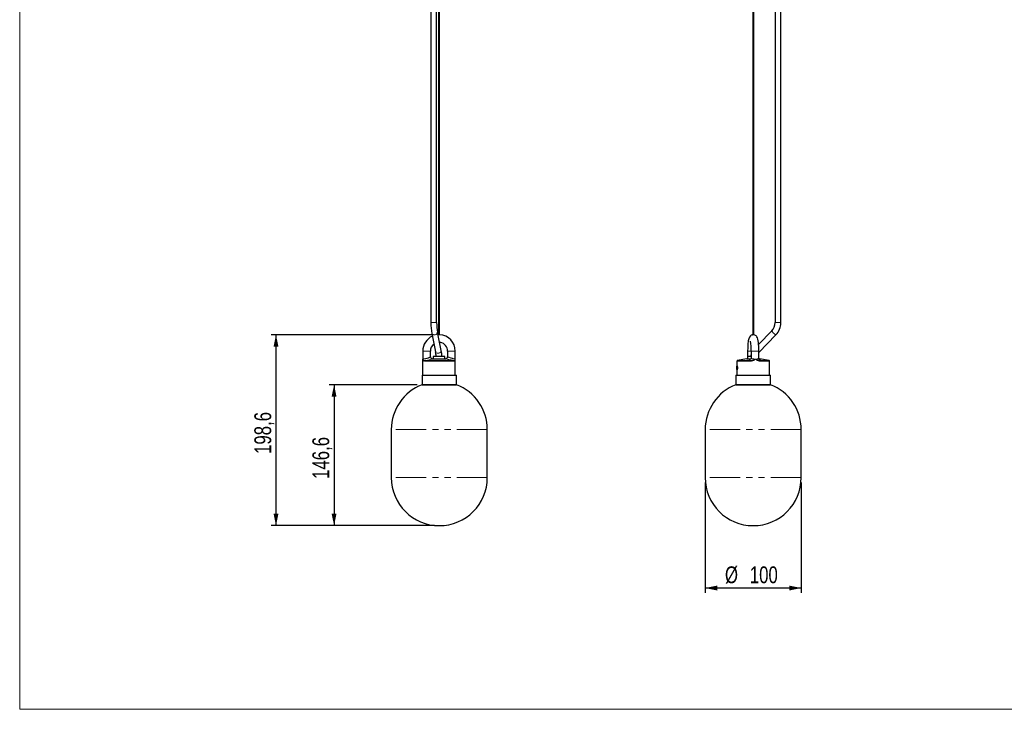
# Model space of a CAD drawing. Header units: millimetres. Extents: x 25 to 2075, y 25 to 1460.
# Tile 1 of 6: x 25 to 1050, y 25 to 742. Entities that reach past the tile are written whole.
import ezdxf

# ---------------------------------------------------------------- set-up
doc = ezdxf.new("R2010")
doc.units = ezdxf.units.MM
doc.header["$LTSCALE"] = 5
doc.linetypes.add('PHANTOM', pattern=[12.7, 6.35, -1.27, 1.27, -1.27, 1.27, -1.27])
doc.layers.add('ANNOTAZIONI', color=8, linetype='Continuous')
doc.styles.add('SLDTEXTSTYLE4', font='ARIALN.TTF', dxfattribs={"width": 0.87})
doc.dimstyles.new('SLDDIMSTYLE0', dxfattribs={"dimtxt": 17.5, "dimasz": 12.5, "dimexe": 0, "dimexo": 0.0625, "dimgap": 4.375, "dimtad": 1, "dimdec": 1, "dimrnd": 1e-09, "dimzin": 12, "dimdsep": 46, "dimtxsty": 'SLDTEXTSTYLE4', "dimsah": 1, "dimcen": 0.09, "dimadec": 0, "dimazin": 3, "dimtfac": 1, "dimtdec": 1, "dimtofl": 0, "dimtmove": 0, "dimatfit": 3, "dimfxl": 1, "dimfrac": 2, "dimtolj": 1, "dimtzin": 12, "dimarcsym": 0})
doc.dimstyles.new('SLDDIMSTYLE1', dxfattribs={"dimtxt": 17.5, "dimasz": 12.5, "dimexe": 0, "dimexo": 0.0625, "dimgap": 4.375, "dimtad": 1, "dimdec": 1, "dimrnd": 1e-09, "dimzin": 12, "dimdsep": 46, "dimtxsty": 'SLDTEXTSTYLE4', "dimsah": 1, "dimcen": 0.09, "dimadec": 0, "dimazin": 3, "dimtfac": 1, "dimtdec": 1, "dimtmove": 0, "dimatfit": 0, "dimfxl": 1, "dimfrac": 2, "dimtolj": 1, "dimtzin": 12, "dimarcsym": 0})

# ---------------------------------------------------------------- blocks, each defined once
blk = doc.blocks.new('_D')
at = {"layer": 'ANNOTAZIONI'}
for p, q in [((455.8, 414.7), (286.8, 414.7)), ((291.8, 414.7), (291.8, 216.1)), ((456.8, 216.1), (286.8, 216.1))]:
    blk.add_line(p, q, dxfattribs=at)
for points in [[(291.8, 414.7), (289.3, 402.2), (294.4, 402.2)], [(291.8, 216.1), (294.4, 228.6), (289.3, 228.6)]]:
    blk.add_solid(points, dxfattribs=at)
at = {"layer": 'ANNOTAZIONI', "insert": (269.3, 290.7), "char_height": 17.5, "attachment_point": 1, "rotation": 90, "style": 'SLDTEXTSTYLE4'}
blk.add_mtext('198,6', dxfattribs=at)
blk = doc.blocks.new('_D_1')
at = {"layer": 'ANNOTAZIONI'}
for p, q in [((438.8, 362.7), (347.3, 362.7)), ((352.3, 362.7), (352.3, 216.1)), ((456.8, 216.1), (347.3, 216.1))]:
    blk.add_line(p, q, dxfattribs=at)
for points in [[(352.3, 362.7), (349.7, 350.2), (354.8, 350.2)], [(352.3, 216.1), (354.8, 228.6), (349.7, 228.6)]]:
    blk.add_solid(points, dxfattribs=at)
at = {"layer": 'ANNOTAZIONI', "insert": (329.7, 264.7), "char_height": 17.5, "attachment_point": 1, "rotation": 90, "style": 'SLDTEXTSTYLE4'}
blk.add_mtext('146,6', dxfattribs=at)
blk = doc.blocks.new('_D_2')
at = {"layer": 'ANNOTAZIONI'}
for p, q in [((738.6, 261.1), (738.6, 146.2)), ((838.6, 261.1), (838.6, 146.2)), ((838.6, 151.2), (738.6, 151.2))]:
    blk.add_line(p, q, dxfattribs=at)
for points in [[(738.6, 151.2), (751.1, 148.6), (751.1, 153.7)], [(838.6, 151.2), (826.1, 153.7), (826.1, 148.6)]]:
    blk.add_solid(points, dxfattribs=at)
at = {"layer": 'ANNOTAZIONI', "char_height": 17.5, "attachment_point": 1, "style": 'SLDTEXTSTYLE4'}
for s, insert in [('%%c', (759.2, 173.7)), ('100', (785.1, 173.7))]:
    blk.add_mtext(s, dxfattribs=dict(at, insert=insert))

msp = doc.modelspace()

# ---------------------------------------------------------------- linework, layer by layer
at = {"color": 7, "linetype": 'Continuous', "lineweight": 18}
for p, q in [((25, 1460), (25, 25)), ((25, 25), (2075, 25))]:
    msp.add_line(p, q, dxfattribs=at)
at = {"color": 7, "linetype": 'Continuous', "lineweight": 25}
for p, q in [((461, 1251.75), (461, 414.68)), ((462, 414.67), (462, 1251.75)), ((788.13, 870.35), (788.13, 414.67)), ((789.13, 414.51), (789.13, 870.36)), ((453.07, 847.99), (453.07, 427.29)), ((459.07, 427.29), (459.07, 847.99)), ((811.42, 847.99), (811.42, 427.29)), ((817.42, 427.29), (817.42, 847.99)), ((454.03, 416.07), (457.96, 397.04)), ((463.84, 398.26), (459.91, 417.29)), ((460.76, 414.65), (460.46, 414.64)), ((807.97, 418.78), (794.19, 404.69)), ((794.46, 396.39), (812.26, 414.58)), ((444.63, 397.72), (444.63, 389.37)), ((452.63, 391.62), (452.63, 397.72)), ((454.37, 389.69), (454.94, 389.7)), ((454.46, 389.64), (454.39, 389.67)), ((455, 389.72), (454.67, 389.66)), ((455, 389.72), (468, 389.72)), ((455.5, 392.22), (455.5, 389.72)), ((467.5, 392.22), (455.5, 392.22)), ((467.5, 389.72), (467.5, 392.22)), ((468.34, 389.66), (468, 389.72)), ((468.06, 389.7), (468.61, 389.68)), ((468.63, 389.67), (468.55, 389.64)), ((470.38, 397.72), (470.38, 391.62)), ((478.38, 389.37), (478.38, 397.72)), ((782.13, 389.72), (772.02, 387.8)), ((782.13, 389.72), (786.26, 389.72)), ((782.63, 392.22), (782.63, 389.72)), ((786.46, 392.22), (782.63, 392.22)), ((782.8, 397.72), (782.8, 392.22)), ((786.46, 397.72), (786.46, 390.42)), ((794.46, 390.13), (794.46, 397.72)), ((794.63, 392.22), (794.46, 392.22)), ((794.63, 389.72), (794.63, 392.22)), ((794.67, 389.72), (795.13, 389.72)), ((805.24, 387.8), (795.13, 389.72)), ((444.5, 387.93), (444.5, 372.72)), ((444.51, 387.93), (444.59, 388.68)), ((444.66, 389.4), (444.59, 388.85)), ((444.63, 389.03), (444.67, 389.38)), ((444.66, 388.84), (444.67, 389.38)), ((478.35, 388.85), (478.34, 389.38)), ((478.42, 388.86), (478.35, 389.4)), ((478.5, 387.93), (478.38, 389.03)), ((478.5, 372.72), (478.5, 387.93)), ((771.63, 387.31), (771.63, 372.72)), ((805.63, 372.72), (805.63, 387.31)), ((443.82, 372.72), (443.82, 362.72)), ((443.82, 372.72), (479.82, 372.72)), ((479.82, 362.72), (479.82, 372.72)), ((770.59, 372.72), (770.59, 362.72)), ((770.59, 372.72), (806.59, 372.72)), ((806.59, 362.72), (806.59, 372.72)), ((479.82, 362.72), (443.82, 362.72)), ((443.82, 362.72), (444, 362.72)), ((444, 362.72), (479.82, 362.72)), ((806.59, 362.72), (770.59, 362.72)), ((770.59, 362.72), (791.12, 362.72)), ((791.12, 362.72), (806.59, 362.72)), ((411.82, 316.07), (411.82, 266.07)), ((511.82, 266.07), (511.82, 316.07)), ((738.59, 316.07), (738.59, 266.07)), ((838.59, 266.07), (838.59, 316.07))]:
    msp.add_line(p, q, dxfattribs=at)
at = {"color": 8, "linetype": 'PHANTOM', "lineweight": 18}
for p, q in [((459.07, 427.29), (453.07, 427.29)), ((811.45, 427.29), (811.42, 427.29)), ((817.42, 427.29), (811.45, 427.29)), ((807.96, 418.67), (807.97, 418.78)), ((444.63, 397.72), (452.63, 397.72)), ((454.94, 389.7), (454.67, 389.65)), ((478.38, 397.72), (470.38, 397.72)), ((470.42, 391.66), (470.42, 391.59)), ((786.45, 397.72), (782.8, 397.72)), ((786.46, 397.72), (791.02, 397.72)), ((791.02, 397.72), (794.46, 397.72)), ((444.67, 389.38), (444.66, 389.39)), ((444.67, 389.38), (444.67, 389.38)), ((444.68, 389.38), (444.67, 389.38)), ((785.87, 387.31), (771.65, 387.31)), ((791.02, 389.38), (791.01, 389.38)), ((791.03, 389.38), (791.02, 389.38)), ((511.82, 316.07), (411.82, 316.07)), ((838.59, 316.07), (738.59, 316.07)), ((511.82, 266.07), (411.82, 266.07)), ((838.59, 266.07), (738.59, 266.07))]:
    msp.add_line(p, q, dxfattribs=at)
at = {"color": 8, "linetype": 'PHANTOM', "lineweight": 18, "flags": 128}
for points in [[(459.91, 417.3), (459.94, 417.05), (459.79, 416.31), (459.3, 415.62), (458.52, 415.06), (457.56, 414.69), (456.53, 414.56), (455.56, 414.69), (454.75, 415.06), (454.21, 415.62), (454.04, 416.07)], [(812.26, 414.58), (812.19, 414.56), (811.86, 414.69), (811.31, 415.06), (810.62, 415.62), (809.87, 416.31), (809.15, 417.05), (808.54, 417.74), (808.13, 418.31), (807.96, 418.67)], [(446.53, 387.8), (448.06, 388.02), (449.64, 388.28), (451.18, 388.56), (452.56, 388.86), (453.7, 389.16), (454.51, 389.43), (454.94, 389.63), (454.94, 389.7)], [(463.84, 398.26), (463.87, 398.02), (463.71, 397.28), (463.22, 396.59), (462.45, 396.02), (461.49, 395.66), (460.46, 395.53), (459.48, 395.66), (458.68, 396.02), (458.14, 396.59), (457.96, 397.04)], [(794.45, 390.14), (794.33, 389.89), (793.91, 389.69)], [(444.68, 389.38), (445.18, 387.92), (445.61, 387.47), (446.16, 387.31)], [(444.68, 389.38), (445.36, 388.24), (445.9, 387.9), (446.53, 387.8)], [(478.28, 387.31), (477.63, 387.31), (476.59, 387.31), (475.16, 387.31), (473.39, 387.31), (471.33, 387.31), (469.02, 387.31), (466.52, 387.31), (463.9, 387.31), (461.21, 387.31), (458.54, 387.31), (455.94, 387.31), (453.47, 387.31), (451.21, 387.31), (449.21, 387.31), (447.51, 387.31), (446.16, 387.31)], [(477.88, 387.8), (477.82, 387.8), (477.71, 387.8), (477.49, 387.8), (477.24, 387.8), (476.76, 387.8), (476.29, 387.8), (474.83, 387.8), (473.11, 387.8), (471.09, 387.8), (468.84, 387.8), (467.77, 387.8), (466.89, 387.8), (466.16, 387.8), (465.13, 387.8), (463.99, 387.8), (463.84, 387.8), (462.8, 387.8), (461.75, 387.8), (460.7, 387.8), (459.69, 387.8), (458.28, 387.8), (457.32, 387.8), (456.07, 387.8), (454.85, 387.8), (453.66, 387.8), (451.52, 387.8), (449.59, 387.8), (447.84, 387.8), (446.53, 387.8)], [(477.88, 387.8), (478.17, 387.9), (478.36, 388.24), (478.35, 388.85)], [(478.28, 387.31), (478.45, 387.47), (478.5, 387.92), (478.5, 387.93)], [(785.94, 387.8), (785.63, 387.8), (785.05, 387.8), (784.19, 387.8), (783.35, 387.8), (782.11, 387.8), (781.11, 387.8), (778.75, 387.8), (776.77, 387.8), (775.09, 387.8), (773.75, 387.8), (773.27, 387.8), (772.93, 387.8), (772.7, 387.8), (772.44, 387.8), (772.22, 387.8), (772.2, 387.8), (772.09, 387.8), (772.04, 387.8), (772.04, 387.8)], [(786.04, 389.24), (785.7, 389.15), (784.97, 388.86), (784.61, 388.56), (784.65, 388.27), (785.11, 388.02), (785.94, 387.8)], [(795.78, 387.8), (796.21, 388.02), (796.22, 388.28), (795.81, 388.56), (795.03, 388.86), (794.96, 388.88)], [(805.22, 387.8), (805.2, 387.8), (805.12, 387.8), (804.91, 387.8), (804.69, 387.8), (804.31, 387.8), (803.83, 387.8), (803.26, 387.8), (801.88, 387.8), (800.18, 387.8), (798.05, 387.8), (795.78, 387.8)], [(805.61, 387.31), (805.63, 387.31), (805.37, 387.31), (804.69, 387.31), (803.61, 387.31), (802.16, 387.31), (800.37, 387.31), (798.28, 387.31), (795.96, 387.31)]]:
    msp.add_lwpolyline(points, dxfattribs=at)
at = {"color": 7, "linetype": 'Continuous', "lineweight": 25, "flags": 128}
for points in [[(462.24, 414.7), (462.24, 414.7), (462.15, 414.68), (461.99, 414.67), (461.77, 414.65), (461.53, 414.65), (461.28, 414.66), (461.06, 414.68), (460.88, 414.69), (460.78, 414.7), (460.76, 414.7), (460.76, 414.7)], [(787.99, 414.64), (787.53, 414.57), (786.58, 414.19), (785.76, 413.62), (784.62, 412.12), (783.96, 410.4), (783.69, 409.3), (783.51, 408.34), (783.34, 407.23), (783.18, 405.83), (783, 403.81), (782.86, 401.1), (782.8, 397.72)], [(789.27, 414.67), (789.23, 414.68), (789.05, 414.69), (788.82, 414.7), (788.74, 414.7), (788.49, 414.7), (788.25, 414.68), (788.06, 414.67), (787.93, 414.65), (787.88, 414.65), (787.88, 414.65)], [(787.92, 414.66), (788.03, 414.68), (788.13, 414.69)], [(789.13, 414.67), (789.2, 414.67), (789.33, 414.65), (789.38, 414.65), (789.38, 414.65)], [(794.46, 397.72), (794.41, 400.69), (794.31, 402.97), (794.2, 404.57), (794.11, 405.56), (793.99, 406.69), (793.77, 408.23), (793.39, 410.04), (792.9, 411.54), (792.4, 412.54), (791.91, 413.21), (791.55, 413.57), (791.06, 413.96), (789.48, 414.63), (789.27, 414.65)], [(462.03, 407.03), (462.33, 406.98), (462.69, 406.86), (462.98, 406.7), (463.1, 406.59), (463.09, 406.58)], [(786.46, 394.99), (785.97, 393.57), (785.82, 392.22)], [(786.46, 390.42), (786.37, 389.84), (786.18, 389.45), (786.04, 389.27), (786.04, 389.23)], [(794.96, 388.84), (794.96, 388.84), (794.91, 388.91), (794.79, 389.05), (794.64, 389.31), (794.46, 390.12)], [(478.35, 389.39), (478.36, 389.4), (478.34, 389.4)], [(771.64, 380.22), (771.64, 380.67), (771.65, 381.29), (771.67, 381.79), (771.72, 382.11), (771.8, 382.22), (771.91, 382.11), (772.02, 381.78), (772.12, 381.28), (772.19, 380.67), (772.2, 380), (772.15, 379.35), (772.06, 378.8), (771.94, 378.42), (771.83, 378.23), (771.74, 378.27), (771.68, 378.53), (771.65, 378.98), (771.64, 379.56), (771.64, 380.22)]]:
    msp.add_lwpolyline(points, dxfattribs=at)
at = {"color": 7, "linetype": 'Continuous', "lineweight": 25}
for centre, radius, start, end in [((511.38, 426.68), 58.32, 179.40074, 190.48071), ((511.22, 426.66), 52.16, 179.30757, 190.34276), ((799.26, 427.26), 12.16, 315.78124, 0.14531), ((799.26, 427.26), 18.16, 315.74194, 0.09856), ((461.6, 397.77), 16.97, 114.29775, 180.16642), ((462.69, 408.56), 6.16, 94.09136, 96.3582), ((461.45, 397.79), 16.92, 359.75285, 87.23572), ((460.82, 398.1), 8.2, 123.23361, 182.6647), ((461.87, 404.75), 2.2, 56.3672, 85.43903), ((461.56, 397.87), 8.81, 359.04904, 80.09898), ((722.75, 398.38), 63.72, 359.40981, 8.78566), ((454.61, 391.67), 2, 182.18961, 261.58255), ((429.62, 391.61), 28.85, 1.21575, 10.84546), ((429.52, 391.61), 34.96, 1.00237, 10.97015), ((468.37, 391.69), 2.04, 277.25459, 357.22176), ((772.13, 387.31), 0.5, 100.78514, 180.0002), ((805.13, 387.31), 0.5, 359.9998, 79.21486), ((461.82, 316.07), 50, 111.1002, 180), ((461.82, 316.07), 50, 0, 68.8998), ((788.59, 316.07), 50, 111.1002, 180), ((788.59, 316.07), 50, 0, 68.89981), ((461.82, 266.07), 50, 180, 270), ((461.82, 266.07), 50, 270, 0), ((788.59, 266.07), 50, 180, 0)]:
    msp.add_arc(centre, radius, start, end, dxfattribs=at)
at = {"color": 8, "linetype": 'PHANTOM', "lineweight": 18}
for centre, radius, start, end in [((442.69, 408.03), 18.75, 276.06175, 282.06899), ((445.19, 404.3), 14.68, 275.58238, 300.29245), ((498.04, 517.13), 130.89, 256.88694, 261.14063), ((468.52, 391.57), 1.89, 272.63867, 2.76758), ((494.31, 461.71), 74.02, 251.16728, 256.69601), ((475.03, 379.09), 10.83, 72.22701, 78.04797), ((787.67, 391.06), 1.37, 208.04443, 271.4646), ((790.83, 405.26), 15.88, 258.64933, 270.65), ((791.37, 399.85), 10.48, 268.19316, 284.0818), ((446.65, 387.32), 0.489, 104.455, 182.04671), ((477.78, 387.31), 0.498, 359.71452, 78.75112), ((785.5, 395.65), 8.35, 272.53705, 311.30646), ((787.05, 387.4), 1.18, 160.24553, 184.45064), ((785.57, 397.95), 10.16, 272.10335, 302.43525), ((796.45, 395.36), 8.07, 227.88339, 266.5121), ((796.3, 397.28), 9.5, 236.34672, 266.8774), ((795.39, 387.38), 0.567, 352.22392, 47.01593)]:
    msp.add_arc(centre, radius, start, end, dxfattribs=at)

# ---------------------------------------------------------------- dimensions: what is measured, and where the dimension line sits
at = {"layer": 'ANNOTAZIONI'}
for base, p1, p2, picture, middle in [((291.82, 216.07), (460.75, 414.7), (461.82, 216.07), '_D', (291.82, 315.39)), ((352.2688, 216.0733), (443.8199, 362.7209), (461.8199, 216.0733), '_D_1', (352.2688, 289.3971))]:
    dim = msp.add_linear_dim(base=base, p1=p1, p2=p2, angle=90, dimstyle='SLDDIMSTYLE0', dxfattribs=at)
    dim.commit()
    dim.dimension.update_dxf_attribs({"geometry": picture, "text_midpoint": middle, "dimtype": 160})
dim = msp.add_linear_dim(base=(738.59, 151.17), p1=(838.59, 266.07), p2=(738.59, 266.07), angle=0, text='%%c<>', dimstyle='SLDDIMSTYLE1', dxfattribs=at)
dim.commit()
dim.dimension.update_dxf_attribs({"geometry": '_D_2', "text_midpoint": (788.59, 151.17), "dimtype": 160})

doc.saveas('drawing.dxf')
